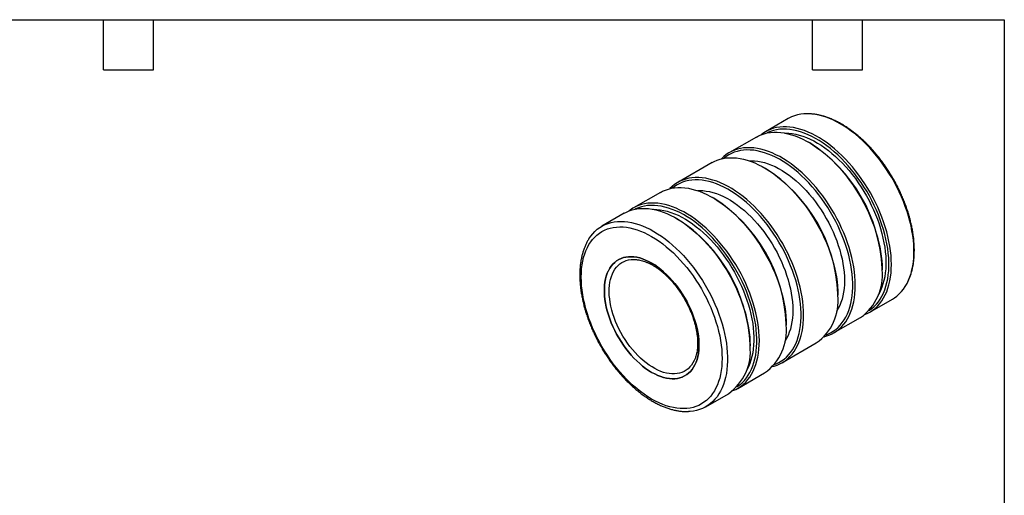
# Model space of a CAD drawing. Header units: inches. Extents: x 0.2 to 10.8, y 0.2 to 8.2.
# Tile 3 of 3: x 4.8 to 10.8, y 5.4 to 8.2. Entities that reach past the tile are written whole.
import ezdxf

# ---------------------------------------------------------------- set-up
doc = ezdxf.new("R2010")
doc.units = ezdxf.units.IN
doc.header["$MEASUREMENT"] = 0
doc.layers.add('TEXT', color=140, linetype='Continuous', lineweight=25)

msp = doc.modelspace()

# ---------------------------------------------------------------- linework, layer by layer
for p, q in [((9.45442, 7.65658), (9.31925, 7.57855)), ((9.26375, 7.54651), (9.10253, 7.45344)), ((9.58353, 7.51125), (9.5761, 7.51554)), ((8.99858, 7.39343), (8.79281, 7.27464)), ((9.31836, 7.35818), (9.31094, 7.36246)), ((8.68887, 7.21464), (8.52765, 7.12157)), ((9.00865, 7.17938), (9.00123, 7.18367)), ((8.47214, 7.08952), (8.33698, 7.01149)), ((8.79192, 7.05427), (8.7845, 7.05856)), ((10.01771, 6.75058), (10.01771, 6.75915)), ((9.75254, 6.5975), (9.75254, 6.60607)), ((9.94383, 6.49664), (10.07899, 6.57467)), ((9.7271, 6.37152), (9.88832, 6.46459)), ((9.44283, 6.41871), (9.44283, 6.42728)), ((9.2261, 6.29359), (9.2261, 6.30216)), ((9.41739, 6.19273), (9.62316, 6.31152)), ((9.15222, 6.03965), (9.31344, 6.13272)), ((8.96155, 5.92958), (9.09671, 6.00761))]:
    msp.add_line(p, q)
at = {"flags": 128}
for points in [[(10.07899, 6.57467), (10.09084, 6.58205), (10.10586, 6.59311), (10.11997, 6.60556), (10.13315, 6.61935), (10.14536, 6.63447), (10.15656, 6.65086), (10.16673, 6.66848), (10.17584, 6.68729), (10.18386, 6.70723), (10.19078, 6.72826), (10.19657, 6.75032), (10.20122, 6.77334), (10.20472, 6.79727), (10.20706, 6.82205), (10.20823, 6.8476), (10.20823, 6.87386), (10.20706, 6.90077), (10.20472, 6.92825), (10.20122, 6.95622), (10.19657, 6.98461), (10.19078, 7.01335), (10.18386, 7.04237), (10.17584, 7.07158), (10.16673, 7.1009), (10.15656, 7.13026), (10.14536, 7.15959), (10.13315, 7.1888), (10.11997, 7.21781), (10.10586, 7.24656), (10.09084, 7.27495), (10.07497, 7.30292), (10.05828, 7.3304), (10.04081, 7.35731), (10.02262, 7.38357), (10.00375, 7.40913), (9.98425, 7.43391), (9.96417, 7.45784), (9.94357, 7.48087), (9.92251, 7.50292), (9.90102, 7.52395), (9.87919, 7.5439), (9.85705, 7.56271), (9.83467, 7.58034), (9.81212, 7.59673), (9.78944, 7.61185), (9.7667, 7.62565), (9.74397, 7.6381), (9.72129, 7.64917), (9.69873, 7.65882), (9.67636, 7.66703), (9.65422, 7.67377), (9.63238, 7.67904), (9.6109, 7.68281), (9.58983, 7.68508), (9.56923, 7.68584), (9.54916, 7.68508), (9.52966, 7.68282), (9.51079, 7.67905), (9.49259, 7.67379), (9.47513, 7.66705), (9.45844, 7.65884), (9.45442, 7.65658)], [(9.26375, 7.54651), (9.27601, 7.55305), (9.2931, 7.56053), (9.31093, 7.56653), (9.32947, 7.57105), (9.34866, 7.57407), (9.36846, 7.57558), (9.3888, 7.57557), (9.40964, 7.57406), (9.43092, 7.57104), (9.45259, 7.56652), (9.47459, 7.56051), (9.49685, 7.55303), (9.51932, 7.5441), (9.54195, 7.53374), (9.56466, 7.52198), (9.58741, 7.50885), (9.61012, 7.49438), (9.63274, 7.47862), (9.65522, 7.46161), (9.67748, 7.44338), (9.69948, 7.424), (9.72114, 7.4035), (9.74242, 7.38195), (9.76327, 7.3594), (9.78361, 7.33591), (9.8034, 7.31155), (9.8226, 7.28637), (9.84113, 7.26045), (9.85897, 7.23386), (9.87605, 7.20666), (9.89234, 7.17892), (9.90779, 7.15073), (9.92236, 7.12215), (9.93601, 7.09326), (9.94871, 7.06414), (9.96042, 7.03486), (9.97111, 7.00551), (9.98075, 6.97616), (9.98932, 6.94688), (9.99679, 6.91776), (10.00315, 6.88887), (10.00837, 6.8603), (10.01245, 6.8321), (10.01537, 6.80437), (10.01712, 6.77717), (10.01771, 6.75058)], [(9.91484, 6.48276), (9.93156, 6.49009), (9.94785, 6.49902), (9.9633, 6.50938), (9.97787, 6.52113), (9.99152, 6.53426), (10.00422, 6.54872), (10.01593, 6.56448), (10.02661, 6.58149), (10.03626, 6.59971), (10.04483, 6.6191), (10.0523, 6.63959), (10.05865, 6.66114), (10.06388, 6.68368), (10.06796, 6.70717), (10.07088, 6.73153), (10.07263, 6.7567), (10.07322, 6.78262), (10.07263, 6.80921), (10.07088, 6.83641), (10.06796, 6.86415), (10.06388, 6.89234), (10.05865, 6.92092), (10.0523, 6.9498), (10.04483, 6.97893), (10.03626, 7.0082), (10.02661, 7.03755), (10.01593, 7.06691), (10.00422, 7.09619), (9.99152, 7.12531), (9.97787, 7.15419), (9.9633, 7.18277), (9.94785, 7.21097), (9.93156, 7.2387), (9.91448, 7.2659), (9.89664, 7.2925), (9.8781, 7.31842), (9.85891, 7.34359), (9.83912, 7.36796), (9.81877, 7.39144), (9.79793, 7.41399), (9.77665, 7.43554), (9.75498, 7.45604), (9.73299, 7.47543), (9.71072, 7.49365), (9.68825, 7.51067), (9.66563, 7.52643), (9.64291, 7.54089), (9.62017, 7.55402), (9.59745, 7.56578), (9.57483, 7.57614), (9.55236, 7.58507), (9.53009, 7.59255), (9.5081, 7.59856), (9.48643, 7.60308), (9.46515, 7.6061), (9.44431, 7.60762), (9.42396, 7.60762), (9.40417, 7.60611), (9.38498, 7.60309), (9.36644, 7.59858), (9.34861, 7.59257), (9.33152, 7.5851), (9.31523, 7.57617), (9.29978, 7.56581), (9.29274, 7.56039)], [(9.94078, 6.50736), (9.94098, 6.50749), (9.95597, 6.5183), (9.97006, 6.53049), (9.98321, 6.54404), (9.9954, 6.5589), (10.00659, 6.57505), (10.01675, 6.59243), (10.02585, 6.611), (10.03387, 6.6307), (10.04078, 6.6515), (10.04657, 6.67332), (10.05122, 6.69611), (10.05471, 6.71981), (10.05705, 6.74436), (10.05822, 6.76969), (10.05822, 6.79572), (10.05705, 6.8224), (10.05471, 6.84964), (10.05122, 6.87739), (10.04657, 6.90555), (10.04078, 6.93405), (10.03387, 6.96282), (10.02585, 6.99179), (10.01675, 7.02086), (10.00659, 7.04997), (9.9954, 7.07903), (9.98321, 7.10797), (9.97006, 7.13671), (9.95597, 7.16517), (9.94098, 7.19328), (9.92514, 7.22095), (9.90849, 7.24812), (9.89107, 7.27471), (9.87294, 7.30065), (9.85413, 7.32586), (9.8347, 7.35029), (9.8147, 7.37386), (9.7942, 7.39652), (9.77323, 7.4182), (9.75186, 7.43884), (9.73014, 7.45838), (9.70814, 7.47678), (9.68592, 7.49399), (9.66352, 7.50995), (9.64102, 7.52463), (9.61848, 7.53798), (9.59595, 7.54997), (9.5735, 7.56057), (9.55118, 7.56975), (9.52906, 7.57748), (9.50719, 7.58375), (9.48564, 7.58853), (9.46447, 7.59181), (9.44372, 7.59359), (9.42346, 7.59386), (9.40374, 7.59262), (9.38462, 7.58987), (9.36614, 7.58561), (9.34836, 7.57987), (9.33132, 7.57266), (9.32701, 7.57055)], [(9.43386, 7.57051), (9.43863, 7.57054), (9.45855, 7.56975), (9.47893, 7.56746), (9.49971, 7.56368), (9.52084, 7.55843), (9.54226, 7.55171), (9.56391, 7.54354), (9.58572, 7.53396), (9.60764, 7.52298), (9.62961, 7.51063), (9.65156, 7.49695), (9.67344, 7.48198), (9.69517, 7.46576), (9.71671, 7.44834), (9.738, 7.42976), (9.75896, 7.41007), (9.77955, 7.38933), (9.7997, 7.3676), (9.81937, 7.34494), (9.83849, 7.32141), (9.85702, 7.29708), (9.87489, 7.27201), (9.89207, 7.24628), (9.9085, 7.21995), (9.92413, 7.19311), (9.93893, 7.16581), (9.95286, 7.13815), (9.96586, 7.1102), (9.97792, 7.08203), (9.98899, 7.05373), (9.99904, 7.02537), (10.00804, 6.99703), (10.01598, 6.96879), (10.02282, 6.94073), (10.02856, 6.91293), (10.03316, 6.88547), (10.03663, 6.85842), (10.03894, 6.83185), (10.0401, 6.80585), (10.0401, 6.78048), (10.03894, 6.75581), (10.03663, 6.73192), (10.03316, 6.70887), (10.02856, 6.68673), (10.02282, 6.66554), (10.01598, 6.64539), (10.00804, 6.62631), (9.99904, 6.60837), (9.99418, 6.59991)], [(9.67077, 6.34906), (9.67991, 6.3515), (9.69775, 6.3575), (9.71483, 6.36498), (9.73112, 6.37391), (9.74657, 6.38426), (9.76114, 6.39602), (9.77479, 6.40915), (9.78749, 6.42361), (9.7992, 6.43936), (9.80989, 6.45638), (9.81953, 6.4746), (9.8281, 6.49398), (9.83557, 6.51447), (9.84193, 6.53602), (9.84715, 6.55857), (9.85123, 6.58205), (9.85415, 6.60641), (9.8559, 6.63159), (9.85649, 6.65751), (9.8559, 6.6841), (9.85415, 6.7113), (9.85123, 6.73903), (9.84715, 6.76722), (9.84193, 6.7958), (9.83557, 6.82469), (9.8281, 6.85381), (9.81953, 6.88309), (9.80989, 6.91244), (9.7992, 6.94179), (9.78749, 6.97107), (9.77479, 7.00019), (9.76114, 7.02908), (9.74657, 7.05766), (9.73112, 7.08585), (9.71483, 7.11359), (9.69775, 7.14079), (9.67991, 7.16738), (9.66138, 7.1933), (9.64218, 7.21848), (9.62239, 7.24284), (9.60205, 7.26633), (9.5812, 7.28888), (9.55992, 7.31043), (9.53825, 7.33092), (9.51626, 7.35031), (9.494, 7.36854), (9.47152, 7.38555), (9.4489, 7.40131), (9.42618, 7.41578), (9.40344, 7.42891), (9.38073, 7.44067), (9.3581, 7.45103), (9.33563, 7.45996), (9.31336, 7.46744), (9.29137, 7.47345), (9.2697, 7.47797), (9.24842, 7.48099), (9.22758, 7.4825), (9.20723, 7.48251), (9.18744, 7.481), (9.16825, 7.47798), (9.14971, 7.47346), (9.13188, 7.46746), (9.11479, 7.45998), (9.0985, 7.45105), (9.08306, 7.4407), (9.06849, 7.42894), (9.05491, 7.41589)], [(9.6814, 6.36099), (9.69176, 6.36505), (9.70841, 6.37299), (9.72425, 6.38238), (9.73924, 6.39318), (9.75333, 6.40537), (9.76649, 6.41892), (9.77868, 6.43379), (9.78986, 6.44993), (9.80002, 6.46731), (9.80912, 6.48588), (9.81714, 6.50559), (9.82405, 6.52638), (9.82984, 6.5482), (9.83449, 6.571), (9.83799, 6.5947), (9.84032, 6.61925), (9.84149, 6.64457), (9.84149, 6.67061), (9.84032, 6.69728), (9.83799, 6.72453), (9.83449, 6.75227), (9.82984, 6.78043), (9.82405, 6.80894), (9.81714, 6.83771), (9.80912, 6.86667), (9.80002, 6.89575), (9.78986, 6.92486), (9.77868, 6.95392), (9.76649, 6.98286), (9.75333, 7.0116), (9.73924, 7.04006), (9.72425, 7.06816), (9.70841, 7.09584), (9.69176, 7.123), (9.67435, 7.14959), (9.65621, 7.17553), (9.6374, 7.20075), (9.61797, 7.22518), (9.59798, 7.24875), (9.57747, 7.27141), (9.5565, 7.29308), (9.53513, 7.31372), (9.51342, 7.33327), (9.49142, 7.35167), (9.46919, 7.36887), (9.4468, 7.38483), (9.4243, 7.39951), (9.40175, 7.41286), (9.37922, 7.42486), (9.35677, 7.43546), (9.33445, 7.44463), (9.31233, 7.45237), (9.29046, 7.45863), (9.26891, 7.46341), (9.24774, 7.4667), (9.22699, 7.46848), (9.20673, 7.46874), (9.18702, 7.4675), (9.16789, 7.46475), (9.14941, 7.4605), (9.13163, 7.45476), (9.11459, 7.44755), (9.09834, 7.43888), (9.08292, 7.42878), (9.07055, 7.41913)], [(8.99858, 7.39343), (9.01085, 7.39998), (9.02793, 7.40745), (9.04577, 7.41346), (9.0643, 7.41797), (9.0835, 7.42099), (9.10329, 7.4225), (9.12363, 7.4225), (9.14448, 7.42098), (9.16576, 7.41796), (9.18743, 7.41344), (9.20942, 7.40743), (9.23168, 7.39995), (9.25416, 7.39102), (9.27678, 7.38066), (9.2995, 7.3689), (9.32224, 7.35577), (9.34495, 7.34131), (9.36758, 7.32555), (9.39005, 7.30853), (9.41232, 7.2903), (9.43431, 7.27092), (9.45598, 7.25042), (9.47726, 7.22887), (9.4981, 7.20632), (9.51845, 7.18284), (9.53824, 7.15847), (9.55743, 7.1333), (9.57597, 7.10738), (9.5938, 7.08078), (9.61089, 7.05358), (9.62718, 7.02585), (9.64263, 6.99765), (9.6572, 6.96907), (9.67085, 6.94019), (9.68354, 6.91106), (9.69525, 6.88179), (9.70594, 6.85243), (9.71558, 6.82308), (9.72415, 6.7938), (9.73162, 6.76468), (9.73798, 6.7358), (9.74321, 6.70722), (9.74728, 6.67903), (9.7502, 6.65129), (9.75196, 6.62409), (9.75254, 6.5975)], [(9.22055, 7.40387), (9.23386, 7.40434), (9.25301, 7.40372), (9.27263, 7.4016), (9.29267, 7.39798), (9.31304, 7.39287), (9.33371, 7.38628), (9.3546, 7.37825), (9.37565, 7.36879), (9.3968, 7.35793), (9.41798, 7.3457), (9.43912, 7.33215), (9.46017, 7.3173), (9.48106, 7.30122), (9.50173, 7.28394), (9.52211, 7.26552), (9.54214, 7.24602), (9.56176, 7.22548), (9.58092, 7.20399), (9.59954, 7.1816), (9.61759, 7.15837), (9.63499, 7.13439), (9.6517, 7.10972), (9.66768, 7.08444), (9.68286, 7.05862), (9.6972, 7.03235), (9.71066, 7.0057), (9.72321, 6.97875), (9.73479, 6.95159), (9.74538, 6.9243), (9.75494, 6.89695), (9.76345, 6.86964), (9.77088, 6.84245), (9.7772, 6.81546), (9.7824, 6.78875), (9.78646, 6.76241), (9.78937, 6.7365), (9.79112, 6.71112), (9.7917, 6.68633), (9.79112, 6.66222), (9.78937, 6.63886), (9.78646, 6.61632), (9.7824, 6.59466), (9.7772, 6.57395), (9.77088, 6.55426), (9.76345, 6.53564), (9.75494, 6.51815), (9.74538, 6.50185), (9.7432, 6.49852)], [(9.36106, 6.17027), (9.3702, 6.1727), (9.38803, 6.17871), (9.40512, 6.18618), (9.42141, 6.19511), (9.43686, 6.20547), (9.45143, 6.21723), (9.46508, 6.23035), (9.47778, 6.24481), (9.48948, 6.26057), (9.50017, 6.27758), (9.50982, 6.2958), (9.51838, 6.31519), (9.52586, 6.33568), (9.53221, 6.35723), (9.53744, 6.37978), (9.54152, 6.40326), (9.54444, 6.42762), (9.54619, 6.45279), (9.54678, 6.47871), (9.54619, 6.50531), (9.54444, 6.53251), (9.54152, 6.56024), (9.53744, 6.58843), (9.53221, 6.61701), (9.52586, 6.6459), (9.51838, 6.67502), (9.50982, 6.70429), (9.50017, 6.73365), (9.48948, 6.763), (9.47778, 6.79228), (9.46508, 6.8214), (9.45143, 6.85029), (9.43686, 6.87887), (9.42141, 6.90706), (9.40512, 6.93479), (9.38803, 6.96199), (9.3702, 6.98859), (9.35166, 7.01451), (9.33247, 7.03969), (9.31268, 7.06405), (9.29233, 7.08754), (9.27149, 7.11009), (9.25021, 7.13164), (9.22854, 7.15213), (9.20655, 7.17152), (9.18428, 7.18974), (9.16181, 7.20676), (9.13919, 7.22252), (9.11647, 7.23698), (9.09373, 7.25011), (9.07101, 7.26187), (9.04839, 7.27223), (9.02592, 7.28117), (9.00365, 7.28865), (8.98166, 7.29465), (8.95999, 7.29918), (8.93871, 7.3022), (8.91787, 7.30371), (8.89752, 7.30371), (8.87773, 7.3022), (8.85854, 7.29919), (8.84, 7.29467), (8.82216, 7.28866), (8.80508, 7.28119), (8.78879, 7.27226), (8.77334, 7.2619), (8.75877, 7.25015), (8.74519, 7.2371)], [(9.37169, 6.18219), (9.38205, 6.18626), (9.3987, 6.1942), (9.41454, 6.20359), (9.42952, 6.21439), (9.44362, 6.22658), (9.45677, 6.24013), (9.46896, 6.25499), (9.48015, 6.27114), (9.49031, 6.28852), (9.49941, 6.30709), (9.50743, 6.3268), (9.51434, 6.34759), (9.52013, 6.36941), (9.52477, 6.3922), (9.52827, 6.41591), (9.53061, 6.44045), (9.53178, 6.46578), (9.53178, 6.49181), (9.53061, 6.51849), (9.52827, 6.54574), (9.52477, 6.57348), (9.52013, 6.60164), (9.51434, 6.63014), (9.50743, 6.65892), (9.49941, 6.68788), (9.49031, 6.71695), (9.48015, 6.74606), (9.46896, 6.77513), (9.45677, 6.80407), (9.44362, 6.83281), (9.42952, 6.86127), (9.41454, 6.88937), (9.3987, 6.91704), (9.38205, 6.94421), (9.36463, 6.9708), (9.3465, 6.99674), (9.32769, 7.02195), (9.30826, 7.04638), (9.28826, 7.06996), (9.26775, 7.09261), (9.24679, 7.11429), (9.22542, 7.13493), (9.2037, 7.15447), (9.1817, 7.17287), (9.15948, 7.19008), (9.13708, 7.20604), (9.11458, 7.22072), (9.09204, 7.23407), (9.06951, 7.24606), (9.04705, 7.25666), (9.02474, 7.26584), (9.00262, 7.27357), (8.98075, 7.27984), (8.9592, 7.28462), (8.93803, 7.2879), (8.91728, 7.28968), (8.89702, 7.28995), (8.8773, 7.28871), (8.85818, 7.28596), (8.8397, 7.28171), (8.82192, 7.27597), (8.80488, 7.26875), (8.78863, 7.26009), (8.77321, 7.24999), (8.76084, 7.24034)], [(8.68887, 7.21464), (8.70114, 7.22118), (8.71822, 7.22866), (8.73605, 7.23466), (8.75459, 7.23918), (8.77378, 7.2422), (8.79358, 7.24371), (8.81392, 7.2437), (8.83476, 7.24219), (8.85605, 7.23917), (8.87771, 7.23465), (8.89971, 7.22864), (8.92197, 7.22116), (8.94444, 7.21223), (8.96707, 7.20187), (8.98978, 7.19011), (9.01253, 7.17698), (9.03524, 7.16251), (9.05787, 7.14675), (9.08034, 7.12974), (9.1026, 7.11151), (9.1246, 7.09213), (9.14626, 7.07163), (9.16755, 7.05008), (9.18839, 7.02753), (9.20873, 7.00404), (9.22853, 6.97968), (9.24772, 6.9545), (9.26626, 6.92858), (9.28409, 6.90199), (9.30117, 6.87479), (9.31746, 6.84705), (9.33291, 6.81886), (9.34748, 6.79028), (9.36113, 6.76139), (9.37383, 6.73227), (9.38554, 6.703), (9.39623, 6.67364), (9.40587, 6.64429), (9.41444, 6.61501), (9.42191, 6.58589), (9.42827, 6.557), (9.43349, 6.52843), (9.43757, 6.50023), (9.44049, 6.4725), (9.44225, 6.4453), (9.44283, 6.41871)], [(8.91084, 7.22507), (8.92415, 7.22555), (8.9433, 7.22493), (8.96292, 7.22281), (8.98295, 7.21918), (9.00333, 7.21407), (9.024, 7.20749), (9.04489, 7.19946), (9.06594, 7.19), (9.08709, 7.17913), (9.10826, 7.16691), (9.12941, 7.15335), (9.15046, 7.13851), (9.17135, 7.12243), (9.19202, 7.10515), (9.2124, 7.08673), (9.23243, 7.06722), (9.25205, 7.04669), (9.27121, 7.0252), (9.28983, 7.0028), (9.30787, 6.97958), (9.32528, 6.9556), (9.34199, 6.93093), (9.35796, 6.90565), (9.37314, 6.87983), (9.38749, 6.85355), (9.40095, 6.8269), (9.41349, 6.79996), (9.42508, 6.7728), (9.43567, 6.7455), (9.44523, 6.71816), (9.45374, 6.69085), (9.46116, 6.66366), (9.46749, 6.63667), (9.47269, 6.60996), (9.47675, 6.58361), (9.47966, 6.55771), (9.4814, 6.53233), (9.48199, 6.50754), (9.4814, 6.48343), (9.47966, 6.46007), (9.47675, 6.43752), (9.47269, 6.41586), (9.46749, 6.39516), (9.46116, 6.37546), (9.45374, 6.35685), (9.44523, 6.33936), (9.43567, 6.32306), (9.43348, 6.31973)], [(9.12323, 6.02577), (9.13995, 6.03311), (9.15624, 6.04204), (9.17169, 6.05239), (9.18626, 6.06415), (9.19991, 6.07728), (9.21261, 6.09174), (9.22432, 6.10749), (9.23501, 6.12451), (9.24465, 6.14273), (9.25322, 6.16211), (9.26069, 6.1826), (9.26705, 6.20415), (9.27227, 6.2267), (9.27635, 6.25018), (9.27927, 6.27454), (9.28103, 6.29972), (9.28161, 6.32564), (9.28103, 6.35223), (9.27927, 6.37943), (9.27635, 6.40716), (9.27227, 6.43535), (9.26705, 6.46393), (9.26069, 6.49282), (9.25322, 6.52194), (9.24465, 6.55122), (9.23501, 6.58057), (9.22432, 6.60992), (9.21261, 6.6392), (9.19991, 6.66832), (9.18626, 6.69721), (9.17169, 6.72579), (9.15624, 6.75398), (9.13995, 6.78172), (9.12287, 6.80892), (9.10504, 6.83551), (9.0865, 6.86143), (9.06731, 6.88661), (9.04751, 6.91097), (9.02717, 6.93446), (9.00633, 6.95701), (8.98504, 6.97856), (8.96338, 6.99906), (8.94138, 7.01844), (8.91912, 7.03667), (8.89665, 7.05368), (8.87402, 7.06944), (8.85131, 7.08391), (8.82856, 7.09704), (8.80585, 7.1088), (8.78322, 7.11916), (8.76075, 7.12809), (8.73849, 7.13557), (8.71649, 7.14158), (8.69483, 7.1461), (8.67354, 7.14912), (8.6527, 7.15063), (8.63236, 7.15064), (8.61256, 7.14913), (8.59337, 7.14611), (8.57483, 7.14159), (8.557, 7.13559), (8.53992, 7.12811), (8.52363, 7.11918), (8.50818, 7.10883), (8.50113, 7.1034)], [(8.47214, 7.08952), (8.48441, 7.09607), (8.50149, 7.10354), (8.51933, 7.10955), (8.53786, 7.11407), (8.55706, 7.11708), (8.57685, 7.11859), (8.59719, 7.11859), (8.61804, 7.11708), (8.63932, 7.11406), (8.66098, 7.10953), (8.68298, 7.10353), (8.70524, 7.09605), (8.72772, 7.08711), (8.75034, 7.07675), (8.77305, 7.06499), (8.7958, 7.05186), (8.81851, 7.0374), (8.84114, 7.02164), (8.86361, 7.00462), (8.88587, 6.9864), (8.90787, 6.96701), (8.92954, 6.94652), (8.95082, 6.92496), (8.97166, 6.90242), (8.992, 6.87893), (9.0118, 6.85456), (9.03099, 6.82939), (9.04953, 6.80347), (9.06736, 6.77687), (9.08445, 6.74967), (9.10073, 6.72194), (9.11618, 6.69374), (9.13075, 6.66517), (9.14441, 6.63628), (9.1571, 6.60716), (9.16881, 6.57788), (9.1795, 6.54853), (9.18914, 6.51917), (9.19771, 6.4899), (9.20518, 6.46078), (9.21154, 6.43189), (9.21676, 6.40331), (9.22084, 6.37512), (9.22376, 6.34738), (9.22552, 6.32019), (9.2261, 6.29359)], [(9.14917, 6.05038), (9.14937, 6.05051), (9.16436, 6.06131), (9.17845, 6.0735), (9.19161, 6.08705), (9.2038, 6.10192), (9.21499, 6.11806), (9.22514, 6.13544), (9.23424, 6.15401), (9.24226, 6.17372), (9.24917, 6.19451), (9.25496, 6.21634), (9.25961, 6.23913), (9.26311, 6.26283), (9.26545, 6.28738), (9.26662, 6.3127), (9.26662, 6.33874), (9.26545, 6.36541), (9.26311, 6.39266), (9.25961, 6.4204), (9.25496, 6.44856), (9.24917, 6.47707), (9.24226, 6.50584), (9.23424, 6.5348), (9.22514, 6.56388), (9.21499, 6.59299), (9.2038, 6.62205), (9.19161, 6.65099), (9.17845, 6.67973), (9.16436, 6.70819), (9.14937, 6.73629), (9.13354, 6.76397), (9.11688, 6.79113), (9.09947, 6.81772), (9.08133, 6.84366), (9.06252, 6.86888), (9.04309, 6.89331), (9.0231, 6.91688), (9.00259, 6.93954), (8.98162, 6.96121), (8.96025, 6.98185), (8.93854, 7.0014), (8.91654, 7.0198), (8.89431, 7.037), (8.87192, 7.05296), (8.84942, 7.06764), (8.82687, 7.08099), (8.80434, 7.09299), (8.78189, 7.10359), (8.75957, 7.11276), (8.73745, 7.1205), (8.71559, 7.12676), (8.69404, 7.13154), (8.67286, 7.13483), (8.65212, 7.13661), (8.63186, 7.13687), (8.61214, 7.13563), (8.59301, 7.13288), (8.57453, 7.12863), (8.55675, 7.12289), (8.53971, 7.11568), (8.53541, 7.11356)], [(8.64226, 7.11353), (8.64702, 7.11356), (8.66694, 7.11277), (8.68732, 7.11048), (8.7081, 7.1067), (8.72924, 7.10144), (8.75065, 7.09472), (8.7723, 7.08656), (8.79411, 7.07697), (8.81604, 7.06599), (8.838, 7.05365), (8.85995, 7.03997), (8.88183, 7.025), (8.90357, 7.00878), (8.92511, 6.99135), (8.94639, 6.97277), (8.96735, 6.95309), (8.98794, 6.93235), (9.0081, 6.91062), (9.02776, 6.88796), (9.04689, 6.86443), (9.06541, 6.8401), (9.08329, 6.81503), (9.10046, 6.7893), (9.11689, 6.76297), (9.13253, 6.73612), (9.14733, 6.70883), (9.16125, 6.68117), (9.17426, 6.65321), (9.18631, 6.62505), (9.19738, 6.59674), (9.20743, 6.56838), (9.21644, 6.54004), (9.22437, 6.51181), (9.23122, 6.48375), (9.23695, 6.45595), (9.24156, 6.42848), (9.24502, 6.40143), (9.24734, 6.37487), (9.2485, 6.34886), (9.2485, 6.32349), (9.24734, 6.29883), (9.24502, 6.27494), (9.24156, 6.25189), (9.23695, 6.22974), (9.23122, 6.20856), (9.22437, 6.1884), (9.21644, 6.16933), (9.20743, 6.15139), (9.20257, 6.14292)], [(8.25933, 6.93518), (8.25941, 6.9353), (8.27061, 6.95169), (8.28282, 6.96681), (8.29599, 6.9806), (8.31011, 6.99305), (8.32512, 7.00411), (8.341, 7.01376), (8.35769, 7.02196), (8.37516, 7.0287), (8.39335, 7.03397), (8.41222, 7.03773), (8.43172, 7.04), (8.45179, 7.04075), (8.47239, 7.03999), (8.49346, 7.03773), (8.51494, 7.03395), (8.53678, 7.02869), (8.55892, 7.02194), (8.58129, 7.01373), (8.60385, 7.00408), (8.62653, 6.99302), (8.64926, 6.98057)], [(8.63611, 6.95032), (8.6582, 6.9369), (8.68023, 6.92218), (8.70214, 6.9062), (8.72386, 6.88901), (8.74535, 6.87065), (8.76653, 6.85117), (8.78736, 6.83063), (8.80778, 6.80908), (8.82772, 6.78658), (8.84714, 6.7632), (8.86598, 6.73899), (8.88419, 6.71403), (8.90172, 6.68837), (8.91852, 6.6621), (8.93455, 6.63529), (8.94976, 6.608), (8.96411, 6.58031), (8.97756, 6.5523), (8.99008, 6.52405), (9.00162, 6.49563), (9.01216, 6.46712), (9.02168, 6.43859), (9.03013, 6.41014), (9.03751, 6.38183), (9.04378, 6.35374), (9.04894, 6.32595), (9.05297, 6.29854), (9.05585, 6.27158), (9.05759, 6.24514), (9.05817, 6.2193), (9.05759, 6.19412), (9.05585, 6.16969), (9.05297, 6.14606), (9.04894, 6.12329), (9.04378, 6.10146), (9.03751, 6.08062), (9.03013, 6.06082), (9.02168, 6.04213), (9.01216, 6.02459), (9.00162, 6.00825), (8.99008, 5.99316), (8.97756, 5.97936), (8.96411, 5.96688), (8.94976, 5.95576), (8.93455, 5.94604), (8.91852, 5.93772), (8.90172, 5.93085), (8.88419, 5.92544), (8.86598, 5.9215), (8.84714, 5.91904), (8.82772, 5.91808), (8.80778, 5.91861), (8.78736, 5.92063), (8.76653, 5.92413), (8.74535, 5.92912), (8.72386, 5.93557), (8.70214, 5.94346), (8.68023, 5.95277), (8.6582, 5.96349), (8.63611, 5.97557), (8.61402, 5.98899), (8.59199, 6.00371), (8.57009, 6.01969), (8.54836, 6.03688), (8.52688, 6.05524), (8.50569, 6.07472), (8.48486, 6.09526), (8.46445, 6.11681), (8.4445, 6.13931), (8.42508, 6.16269), (8.40624, 6.1869), (8.38803, 6.21186), (8.3705, 6.23752), (8.3537, 6.26379), (8.33767, 6.2906), (8.32246, 6.31789), (8.30811, 6.34558), (8.29466, 6.37359), (8.28215, 6.40184), (8.2706, 6.43026), (8.26006, 6.45877), (8.25055, 6.4873), (8.24209, 6.51575), (8.23471, 6.54406), (8.22844, 6.57215), (8.22328, 6.59994), (8.21925, 6.62735), (8.21637, 6.65431), (8.21464, 6.68075), (8.21406, 6.70659), (8.21464, 6.73176), (8.21637, 6.7562), (8.21925, 6.77983), (8.22328, 6.8026), (8.22844, 6.82443), (8.23471, 6.84527), (8.24209, 6.86507), (8.25055, 6.88376), (8.26006, 6.9013), (8.2706, 6.91764), (8.28215, 6.93273), (8.29466, 6.94653), (8.30811, 6.95901), (8.32246, 6.97013), (8.33767, 6.97985), (8.3537, 6.98817), (8.3705, 6.99504), (8.38803, 7.00045), (8.40624, 7.00439), (8.42508, 7.00685), (8.4445, 7.00781), (8.46445, 7.00728), (8.48486, 7.00526), (8.50569, 7.00176), (8.52688, 6.99677), (8.54836, 6.99032), (8.57009, 6.98243), (8.59199, 6.97312), (8.61402, 6.9624), (8.63611, 6.95032)], [(8.64926, 6.98057), (8.672, 6.96677), (8.69468, 6.95165), (8.71723, 6.93526), (8.73961, 6.91763), (8.76175, 6.89882), (8.78358, 6.87887), (8.80507, 6.85784), (8.82614, 6.83578), (8.84674, 6.81276), (8.86681, 6.78882), (8.88631, 6.76405), (8.90518, 6.73849), (8.92337, 6.71222), (8.94084, 6.68532), (8.95753, 6.65784), (8.9734, 6.62987), (8.98842, 6.60147), (9.00253, 6.57273), (9.01571, 6.54371), (9.02792, 6.51451), (9.03912, 6.48518), (9.04929, 6.45582), (9.0584, 6.42649), (9.06642, 6.39728), (9.07334, 6.36827), (9.07913, 6.33953), (9.08378, 6.31113), (9.08728, 6.28316), (9.08962, 6.25569), (9.09079, 6.22878), (9.09079, 6.20252), (9.08962, 6.17696), (9.08728, 6.15219), (9.08378, 6.12826), (9.07913, 6.10523), (9.07334, 6.08318), (9.06642, 6.06215), (9.0584, 6.04221), (9.04929, 6.0234), (9.03912, 6.00577), (9.02792, 5.98938), (9.01571, 5.97427), (9.00253, 5.96047), (8.98842, 5.94803), (8.9734, 5.93696), (8.95753, 5.92732), (8.94084, 5.91911), (8.92337, 5.91237), (8.90518, 5.90711), (8.88631, 5.90334), (8.86681, 5.90108), (8.8562, 5.90049)], [(8.63611, 6.13551), (8.61794, 6.14667), (8.59985, 6.15913), (8.58191, 6.17284), (8.56419, 6.18774), (8.54676, 6.20377), (8.5297, 6.22087), (8.51308, 6.23896), (8.49697, 6.25797), (8.48142, 6.27783), (8.46652, 6.29844), (8.45231, 6.31973), (8.43885, 6.34161), (8.42621, 6.36399), (8.41442, 6.38677), (8.40355, 6.40987), (8.39364, 6.43318), (8.38472, 6.45662), (8.37683, 6.48009), (8.37001, 6.50348), (8.36428, 6.52671), (8.35967, 6.54967), (8.3562, 6.57228), (8.35387, 6.59444), (8.35271, 6.61606), (8.35271, 6.63705), (8.35387, 6.65732), (8.3562, 6.67679), (8.35967, 6.69539), (8.36428, 6.71303), (8.37001, 6.72965), (8.37683, 6.74516), (8.38472, 6.75952), (8.39364, 6.77266), (8.40355, 6.78453), (8.41442, 6.79507), (8.42621, 6.80425), (8.43885, 6.81203), (8.45231, 6.81838), (8.46652, 6.82326), (8.48142, 6.82666), (8.49697, 6.82857), (8.51308, 6.82897), (8.5297, 6.82788), (8.54676, 6.82528), (8.56419, 6.82119), (8.58191, 6.81563), (8.59985, 6.80862), (8.61794, 6.80019), (8.63611, 6.79038), (8.65428, 6.77922), (8.67237, 6.76676), (8.69031, 6.75305), (8.70803, 6.73815), (8.72546, 6.72212), (8.74252, 6.70502), (8.75914, 6.68693), (8.77525, 6.66792), (8.7908, 6.64806), (8.80571, 6.62745), (8.81992, 6.60616), (8.83337, 6.58428), (8.84602, 6.5619), (8.8578, 6.53912), (8.86867, 6.51602), (8.87859, 6.49271), (8.88751, 6.46927), (8.89539, 6.4458), (8.90221, 6.42241), (8.90794, 6.39918), (8.91255, 6.37622), (8.91603, 6.35361), (8.91835, 6.33145), (8.91952, 6.30983), (8.91952, 6.28884), (8.91835, 6.26857), (8.91603, 6.2491), (8.91255, 6.2305), (8.90794, 6.21286), (8.90221, 6.19624), (8.89539, 6.18073), (8.88751, 6.16637), (8.87859, 6.15323), (8.86867, 6.14136), (8.8578, 6.13082), (8.84602, 6.12164), (8.83337, 6.11386), (8.81992, 6.10751), (8.80571, 6.10263), (8.7908, 6.09923), (8.77525, 6.09732), (8.75914, 6.09692), (8.74252, 6.09801), (8.72546, 6.10061), (8.70803, 6.1047), (8.69031, 6.11026), (8.67237, 6.11727), (8.65428, 6.1257), (8.63611, 6.13551)], [(8.63612, 6.79038), (8.61795, 6.8002), (8.59986, 6.80863), (8.58192, 6.81564), (8.5642, 6.8212), (8.54677, 6.82528), (8.52971, 6.82788), (8.51309, 6.82898), (8.49698, 6.82857), (8.48143, 6.82667), (8.46653, 6.82326), (8.45232, 6.81838), (8.43886, 6.81204), (8.42621, 6.80426), (8.41443, 6.79508), (8.40356, 6.78453), (8.39364, 6.77267), (8.38473, 6.75953), (8.37684, 6.74517), (8.37002, 6.72965), (8.36429, 6.71304), (8.35968, 6.6954), (8.35621, 6.6768), (8.35388, 6.65732), (8.35272, 6.63705), (8.35272, 6.61606), (8.35388, 6.59444), (8.35621, 6.57228), (8.35968, 6.54968), (8.36429, 6.52671), (8.37002, 6.50348), (8.37684, 6.48009), (8.38473, 6.45663), (8.39364, 6.43319), (8.40356, 6.40987), (8.41443, 6.38678), (8.42621, 6.36399), (8.43886, 6.34162), (8.45232, 6.31974), (8.46653, 6.29845), (8.48143, 6.27783), (8.49698, 6.25798), (8.51309, 6.23897), (8.52971, 6.22087), (8.54677, 6.20378), (8.5642, 6.18775), (8.58192, 6.17285), (8.59986, 6.15914), (8.61795, 6.14668), (8.63612, 6.13552), (8.65429, 6.1257), (8.67238, 6.11727), (8.69032, 6.11026), (8.70804, 6.10471), (8.72547, 6.10062), (8.74253, 6.09802), (8.75915, 6.09692), (8.77526, 6.09733), (8.79081, 6.09923), (8.80571, 6.10264), (8.81993, 6.10752), (8.83338, 6.11386), (8.84603, 6.12164), (8.85781, 6.13082), (8.86868, 6.14137), (8.8786, 6.15323), (8.88752, 6.16637), (8.8954, 6.18073), (8.90222, 6.19625), (8.90795, 6.21286), (8.91256, 6.2305), (8.91604, 6.2491), (8.91836, 6.26858), (8.91952, 6.28885), (8.91952, 6.30984), (8.91836, 6.33146), (8.91604, 6.35362), (8.91256, 6.37623), (8.90795, 6.39919), (8.90222, 6.42242), (8.8954, 6.44581), (8.88752, 6.46927), (8.8786, 6.49271), (8.86868, 6.51603), (8.85781, 6.53912), (8.84603, 6.56191), (8.83338, 6.58429), (8.81993, 6.60616), (8.80571, 6.62745), (8.79081, 6.64807), (8.77526, 6.66792), (8.75915, 6.68693), (8.74253, 6.70503), (8.72547, 6.72212), (8.70804, 6.73815), (8.69032, 6.75305), (8.67238, 6.76676), (8.65429, 6.77922), (8.63612, 6.79038)], [(8.89279, 6.21101), (8.89029, 6.20564), (8.88271, 6.19172), (8.87409, 6.17902), (8.86449, 6.16759), (8.85393, 6.15747), (8.84247, 6.14872), (8.83015, 6.14137), (8.81703, 6.13546), (8.80317, 6.131), (8.78863, 6.12802), (8.77347, 6.12654), (8.75775, 6.12655), (8.74156, 6.12806), (8.72494, 6.13107), (8.70799, 6.13555), (8.69077, 6.14149), (8.67336, 6.14887), (8.65584, 6.15765), (8.63827, 6.16779), (8.62075, 6.17924), (8.60334, 6.19197), (8.58612, 6.20591), (8.56917, 6.221), (8.55255, 6.23717), (8.53635, 6.25436), (8.52064, 6.27249), (8.50548, 6.29148), (8.49093, 6.31125), (8.47707, 6.33171), (8.46396, 6.35277), (8.45164, 6.37434), (8.44018, 6.39633), (8.42962, 6.41863), (8.42002, 6.44115), (8.4114, 6.4638), (8.40382, 6.48647), (8.3973, 6.50907), (8.39187, 6.53149), (8.38756, 6.55364), (8.38438, 6.57543), (8.38235, 6.59674), (8.38148, 6.6175), (8.38177, 6.63761), (8.38322, 6.65699), (8.38583, 6.67554), (8.38958, 6.6932), (8.39445, 6.70987), (8.40042, 6.72549), (8.40748, 6.73999), (8.41558, 6.75331), (8.4247, 6.76538), (8.43478, 6.77616), (8.4458, 6.7856), (8.4577, 6.79366), (8.47042, 6.80029), (8.48392, 6.80548), (8.49812, 6.8092), (8.51299, 6.81143), (8.52843, 6.81217), (8.5444, 6.8114), (8.54822, 6.81101)]]:
    msp.add_lwpolyline(points, dxfattribs=at)
for centre, radius, start, end in [((9.07671, 6.7173), 0.94193, 2.546563, 57.448061), ((8.81154, 6.56422), 0.94193, 2.546563, 57.448061), ((8.50183, 6.38543), 0.94193, 2.546563, 57.448061), ((8.2851, 6.26031), 0.94193, 2.546563, 57.448061), ((9.70768, 6.71859), 0.31168, 305.42113, 5.891051), ((9.44251, 6.56551), 0.31168, 305.42113, 5.891051), ((9.1328, 6.38672), 0.31168, 305.42113, 5.891051), ((8.91607, 6.2616), 0.31168, 305.42113, 5.891051)]:
    msp.add_arc(centre, radius, start, end)
for points, knots in [([(9.57673, 7.6856), (9.5739, 7.68574), (9.56881, 7.68598), (9.56386, 7.6857), (9.56166, 7.68558)], [0, 0, 0, 0, 0.5566068, 1, 1, 1, 1]), ([(10.1661, 6.66756), (10.16785, 6.67074), (10.17285, 6.67984), (10.17999, 6.69596), (10.1876, 6.7158), (10.19412, 6.73665), (10.19959, 6.75839), (10.204, 6.78098), (10.20732, 6.80435), (10.20956, 6.82844), (10.21071, 6.85319), (10.21077, 6.87854), (10.20975, 6.90441), (10.20765, 6.93075), (10.20448, 6.9575), (10.20026, 6.98459), (10.195, 7.01196), (10.18872, 7.03954), (10.18143, 7.06728), (10.17315, 7.09511), (10.1639, 7.12297), (10.15371, 7.15079), (10.14261, 7.17852), (10.13061, 7.20608), (10.11775, 7.23342), (10.10406, 7.26047), (10.08957, 7.28717), (10.07431, 7.31347), (10.05832, 7.33929), (10.04164, 7.36459), (10.0243, 7.3893), (10.00634, 7.41337), (9.9878, 7.43673), (9.96872, 7.45935), (9.94915, 7.48115), (9.92913, 7.5021), (9.9087, 7.52214), (9.8879, 7.54123), (9.86679, 7.55931), (9.8454, 7.57635), (9.82378, 7.5923), (9.80199, 7.60712), (9.78524, 7.61755), (9.7719, 7.62536), (9.75854, 7.63287), (9.73995, 7.64251), (9.7179, 7.65268), (9.6959, 7.66154), (9.67402, 7.66908), (9.6523, 7.67526), (9.63079, 7.68009), (9.6096, 7.68343), (9.59275, 7.68525), (9.58312, 7.68544), (9.58032, 7.6855)], [0, 0, 0, 0, 0.0106119, 0.0303805, 0.050247, 0.0701985, 0.09022, 0.1102961, 0.130412, 0.1505548, 0.1707136, 0.1908797, 0.2110452, 0.2312053, 0.2513571, 0.271499, 0.2916299, 0.3117497, 0.3318586, 0.3519572, 0.3720463, 0.392127, 0.4122004, 0.4322677, 0.4523303, 0.4723893, 0.4924463, 0.5125025, 0.5325592, 0.5526175, 0.5726786, 0.592744, 0.6128151, 0.6328931, 0.6529795, 0.6730755, 0.6931824, 0.7133011, 0.7334326, 0.7535776, 0.7737363, 0.7939084, 0.8140932, 0.8199707, 0.8306471, 0.8508448, 0.8710506, 0.891252, 0.9114402, 0.9316039, 0.9517295, 0.9718015, 0.9918033, 1, 1, 1, 1]), ([(8.25935, 6.9351), (8.25625, 6.93), (8.24969, 6.91921), (8.2409, 6.90149), (8.23272, 6.88221), (8.22558, 6.86192), (8.21948, 6.84071), (8.21444, 6.81861), (8.21048, 6.7957), (8.2076, 6.77202), (8.2058, 6.74765), (8.2051, 6.72265), (8.20548, 6.69708), (8.20695, 6.67101), (8.20949, 6.64449), (8.21309, 6.6176), (8.21773, 6.59039), (8.22342, 6.56292), (8.23012, 6.53527), (8.23782, 6.50748), (8.24649, 6.47963), (8.25613, 6.45178), (8.2667, 6.42399), (8.27817, 6.39633), (8.29053, 6.36885), (8.30373, 6.34162), (8.31775, 6.3147), (8.33256, 6.28816), (8.34812, 6.26205), (8.3644, 6.23643), (8.38136, 6.21137), (8.39896, 6.18692), (8.41716, 6.16313), (8.43592, 6.14007), (8.45521, 6.11778), (8.47497, 6.09632), (8.49516, 6.07574), (8.51575, 6.05608), (8.53668, 6.0374), (8.55791, 6.01974), (8.5794, 6.00314), (8.6011, 5.98765), (8.62296, 5.9733), (8.64493, 5.96013), (8.66697, 5.94819), (8.68903, 5.93749), (8.71106, 5.92809), (8.733, 5.92), (8.7548, 5.91326), (8.77639, 5.90789), (8.79773, 5.9039), (8.81874, 5.90135), (8.83824, 5.90013), (8.85053, 5.90044), (8.85609, 5.90059)], [0, 0, 0, 0, 0.0169827, 0.0359555, 0.055028, 0.0741901, 0.0934282, 0.1127276, 0.1320736, 0.1514525, 0.1708529, 0.1902649, 0.2096808, 0.2290938, 0.2485004, 0.2678982, 0.2872859, 0.3066629, 0.3260293, 0.3453854, 0.3647319, 0.3840696, 0.4033997, 0.4227232, 0.4420413, 0.4613554, 0.4806667, 0.4999764, 0.519286, 0.5385964, 0.5579089, 0.5772247, 0.5965451, 0.6158715, 0.6352052, 0.6545474, 0.6738994, 0.6932622, 0.7126368, 0.7320241, 0.7514245, 0.770838, 0.7902643, 0.8097021, 0.8291491, 0.8486019, 0.8680539, 0.8874968, 0.9069209, 0.926314, 0.9456618, 0.9649486, 0.9841582, 1, 1, 1, 1]), ([(8.54823, 6.81088), (8.55156, 6.81049), (8.55957, 6.80956), (8.57288, 6.80662), (8.58792, 6.80229), (8.60329, 6.79667), (8.61892, 6.78983), (8.63198, 6.78323), (8.63981, 6.77879), (8.64233, 6.77736)], [0, 0, 0, 0, 0.116127, 0.2791055, 0.4409927, 0.6022095, 0.7630657, 0.9237806, 1, 1, 1, 1]), ([(8.64233, 6.77736), (8.64511, 6.77572), (8.65322, 6.77095), (8.66671, 6.76215), (8.68274, 6.75062), (8.6987, 6.73797), (8.71452, 6.72427), (8.73014, 6.70956), (8.74547, 6.69391), (8.76047, 6.67736), (8.77505, 6.65999), (8.78916, 6.64187), (8.80274, 6.62306), (8.81572, 6.60364), (8.82806, 6.5837), (8.83971, 6.56331), (8.8506, 6.54256), (8.86071, 6.52153), (8.86999, 6.50032), (8.8784, 6.479), (8.88591, 6.45768), (8.89249, 6.43644), (8.89813, 6.41537), (8.90279, 6.39456), (8.90648, 6.37409), (8.90918, 6.35406), (8.9109, 6.33455), (8.91163, 6.31565), (8.91138, 6.29742), (8.91018, 6.27995), (8.90804, 6.2633), (8.905, 6.24753), (8.90104, 6.23274), (8.89697, 6.22058), (8.89391, 6.21382), (8.89275, 6.21125)], [0, 0, 0, 0, 0.0162048, 0.0471872, 0.0782037, 0.1092557, 0.1403463, 0.1714756, 0.2026419, 0.2338421, 0.2650721, 0.2963273, 0.3276029, 0.3588938, 0.3901948, 0.4215005, 0.4528055, 0.4841029, 0.5153873, 0.5466534, 0.577896, 0.6091098, 0.6402899, 0.6714316, 0.702531, 0.7335852, 0.7645927, 0.7955545, 0.8264749, 0.8573631, 0.8882349, 0.9191083, 0.9500141, 0.9809996, 1, 1, 1, 1]), ([(10.15804, 6.65354), (10.15929, 6.65545), (10.1616, 6.65897), (10.16359, 6.66281), (10.1645, 6.66457)], [0, 0, 0, 0, 0.54142188, 1, 1, 1, 1])]:
    msp.add_open_spline(points, degree=3, knots=knots)
at = {"layer": 'TEXT'}
for p, q in [((0.25, 8.25), (10.75, 8.25)), ((5.35, 7.95), (5.35, 8.25)), ((5.65, 7.95), (5.65, 8.25)), ((9.6, 7.95), (9.6, 8.25)), ((9.9, 7.95), (9.9, 8.25)), ((10.75, 8.25), (10.75, 0.25)), ((5.35, 7.95), (5.65, 7.95)), ((9.6, 7.95), (9.9, 7.95))]:
    msp.add_line(p, q, dxfattribs=at)

doc.saveas('drawing.dxf')
